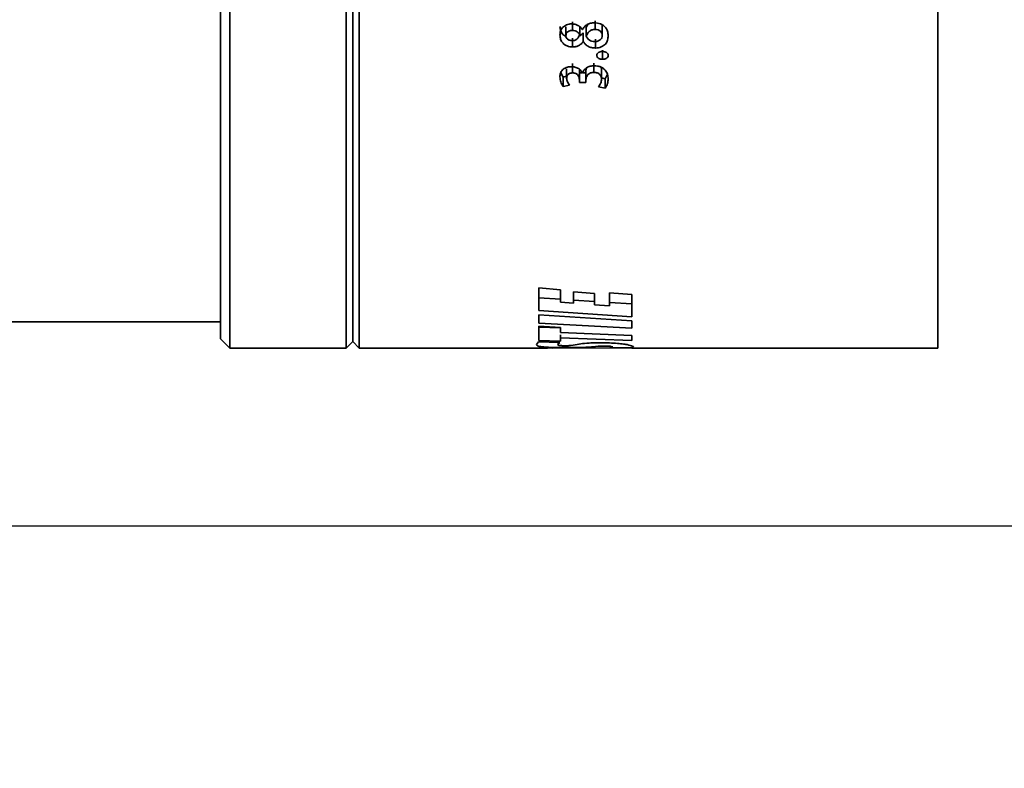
# Model space of a CAD drawing. Header units: millimetres. Extents: x 0 to 1118, y 0 to 864.
# Tile 167 of 172: x 1047 to 1066, y 326 to 340. Entities that reach past the tile are written whole.
import ezdxf

# ---------------------------------------------------------------- set-up
doc = ezdxf.new("R2010")
doc.units = ezdxf.units.MM
doc.layers.add('ALPHAREV', color=7, linetype='Continuous', lineweight=25)
doc.styles.add('SLDTEXTSTYLE0', font='TXT', dxfattribs={"width": 0.605})
doc.dimstyles.new('SLDDIMSTYLE0', dxfattribs={"dimtxt": 3.175, "dimasz": 4.572, "dimexe": 0, "dimexo": 0.0625, "dimgap": 0.79375, "dimtad": 0, "dimtih": 1, "dimtoh": 1, "dimdec": 1, "dimlfac": 4, "dimrnd": 1e-09, "dimzin": 12, "dimdsep": 46, "dimtxsty": 'SLDTEXTSTYLE0', "dimsah": 1, "dimcen": 0.09, "dimadec": 0, "dimazin": 3, "dimtfac": 1, "dimtofl": 0, "dimtmove": 0, "dimatfit": 3, "dimfxl": 1, "dimfrac": 2, "dimtolj": 1, "dimtzin": 12, "dimarcsym": 0})

# ---------------------------------------------------------------- blocks, each defined once
blk = doc.blocks.new('_D_8')
at = {"layer": 'ALPHAREV'}
for p, q in [((1065.347, 404.285), (1064.256, 404.285)), ((1064.256, 404.285), (1064.256, 399.412)), ((1071.411, 404.285), (1072.502, 404.285)), ((1072.502, 404.285), (1072.502, 399.412)), ((1074.319, 401.849), (1077.494, 401.849)), ((1077.494, 401.849), (1077.494, 391.371)), ((1064.256, 399.412), (1065.347, 399.412)), ((1072.502, 399.412), (1071.411, 399.412)), ((962.925, 391.371), (1079.094, 391.371)), ((1077.494, 330.219), (1077.494, 391.371)), ((962.909, 330.219), (1079.094, 330.219))]:
    blk.add_line(p, q, dxfattribs=at)
for points in [[(1077.494, 391.371), (1076.732, 386.799), (1078.256, 386.799)], [(1077.494, 330.219), (1078.256, 334.791), (1076.732, 334.791)]]:
    blk.add_solid(points, dxfattribs=at)
at = {"layer": 'ALPHAREV', "char_height": 3.175, "attachment_point": 1, "style": 'SLDTEXTSTYLE0'}
for s, insert in [('244.6', (1052.251, 403.505)), ('9.6', (1065.347, 403.505))]:
    blk.add_mtext(s, dxfattribs=dict(at, insert=insert))
blk = doc.blocks.new('_D_9')
at = {"layer": 'ALPHAREV'}
for p, q in [((962.909, 330.219), (1079.094, 330.219)), ((1077.494, 330.219), (1077.494, 316.558)), ((1079.919, 315.831), (1078.828, 315.831)), ((1078.828, 315.831), (1078.828, 310.958)), ((1085.982, 315.831), (1087.074, 315.831)), ((1087.074, 315.831), (1087.074, 310.958)), ((1078.828, 310.958), (1079.919, 310.958)), ((1087.074, 310.958), (1085.982, 310.958)), ((1077.494, 296.569), (1077.494, 310.23)), ((983.981, 296.569), (1079.094, 296.569))]:
    blk.add_line(p, q, dxfattribs=at)
for points in [[(1077.494, 330.219), (1076.732, 325.647), (1078.256, 325.647)], [(1077.494, 296.569), (1078.256, 301.141), (1076.732, 301.141)]]:
    blk.add_solid(points, dxfattribs=at)
at = {"layer": 'ALPHAREV', "char_height": 3.175, "attachment_point": 1, "style": 'SLDTEXTSTYLE0'}
for s, insert in [('134.6', (1066.822, 315.051)), ('5.3', (1079.919, 315.051))]:
    blk.add_mtext(s, dxfattribs=dict(at, insert=insert))

msp = doc.modelspace()

# ---------------------------------------------------------------- linework, layer by layer
at = {"color": 7, "linetype": 'Continuous', "lineweight": 35}
for p, q in [((1051.395, 368.332), (1051.395, 333.582)), ((1053.594, 368.332), (1053.594, 333.582)), ((1053.844, 368.332), (1053.844, 333.582)), ((1064.794, 368.332), (1064.794, 333.582)), ((1051.219, 368.155), (1051.219, 333.759)), ((1053.719, 368.207), (1053.719, 333.707)), ((1057.755, 339.496), (1057.755, 339.661)), ((1057.882, 339.593), (1057.882, 339.756)), ((1058.016, 339.508), (1058.016, 339.673)), ((1058.141, 339.482), (1058.141, 339.647)), ((1058.309, 339.611), (1058.309, 339.774)), ((1058.443, 339.496), (1058.443, 339.661)), ((1057.883, 339.447), (1057.883, 339.279)), ((1058.07, 339.612), (1058.066, 339.612)), ((1058.081, 339.547), (1058.085, 339.547)), ((1058.081, 339.547), (1058.081, 339.38)), ((1058.085, 339.547), (1058.085, 339.38)), ((1058.318, 339.428), (1058.318, 339.259)), ((1058.081, 339.38), (1058.085, 339.38)), ((1058.448, 339.216), (1058.448, 339.045)), ((1057.883, 338.963), (1057.883, 338.788)), ((1058.135, 338.841), (1058.143, 338.881)), ((1058.287, 338.973), (1058.287, 338.798)), ((1057.66, 338.792), (1057.706, 338.71)), ((1057.706, 338.71), (1057.768, 338.724)), ((1057.706, 338.71), (1057.706, 338.531)), ((1057.768, 338.863), (1057.768, 338.687)), ((1058.012, 338.84), (1058.012, 338.663)), ((1058.012, 338.84), (1058.012, 338.787)), ((1058.012, 338.787), (1058.065, 338.787)), ((1058.012, 338.787), (1058.012, 338.609)), ((1058.071, 338.783), (1058.068, 338.783)), ((1058.073, 338.787), (1058.135, 338.787)), ((1058.135, 338.841), (1058.135, 338.664)), ((1058.43, 338.847), (1058.43, 338.67)), ((1058.43, 338.694), (1058.498, 338.679)), ((1058.498, 338.679), (1058.542, 338.763)), ((1057.706, 338.531), (1057.826, 338.558)), ((1058.012, 338.663), (1058.012, 338.609)), ((1058.012, 338.609), (1058.135, 338.609)), ((1058.135, 338.664), (1058.135, 338.609)), ((1058.375, 338.527), (1058.498, 338.5)), ((1058.498, 338.679), (1058.498, 338.5)), ((1057.653, 334.686), (1057.241, 334.723)), ((1057.241, 334.723), (1057.241, 334.296)), ((1057.653, 334.686), (1057.653, 334.452)), ((1058.297, 334.613), (1057.901, 334.647)), ((1057.901, 334.647), (1057.901, 334.433)), ((1058.297, 334.613), (1058.297, 334.402)), ((1059.001, 334.595), (1058.581, 334.63)), ((1058.581, 334.63), (1058.581, 334.38)), ((1059.001, 334.595), (1059.001, 334.176)), ((1057.241, 334.536), (1057.653, 334.508)), ((1057.901, 334.433), (1057.653, 334.452)), ((1057.901, 334.491), (1058.297, 334.465)), ((1058.581, 334.38), (1058.297, 334.402)), ((1058.581, 334.446), (1059.001, 334.418)), ((1057.241, 334.296), (1059.001, 334.176)), ((1059.001, 334.099), (1057.241, 334.212)), ((1057.241, 334.212), (1057.241, 334.212)), ((1057.241, 334.212), (1057.241, 334.055)), ((1020.169, 334.082), (1051.219, 334.082)), ((1057.241, 334.055), (1059.001, 333.958)), ((1059.001, 334.099), (1059.001, 333.958)), ((1057.655, 333.975), (1057.241, 333.997)), ((1057.241, 333.997), (1057.241, 333.729)), ((1057.241, 333.976), (1057.654, 333.963)), ((1057.655, 333.975), (1057.655, 333.878)), ((1059.001, 333.819), (1057.655, 333.878)), ((1051.219, 333.759), (1051.395, 333.582)), ((1053.594, 333.582), (1053.719, 333.707)), ((1053.719, 333.707), (1053.844, 333.582)), ((1057.236, 333.699), (1057.197, 333.653)), ((1057.642, 333.688), (1057.236, 333.699)), ((1057.241, 333.729), (1057.654, 333.715)), ((1057.596, 333.653), (1057.642, 333.688)), ((1057.654, 333.832), (1057.654, 333.775)), ((1057.654, 333.775), (1057.654, 333.715)), ((1057.654, 333.775), (1059.001, 333.727)), ((1059.001, 333.819), (1059.001, 333.727)), ((1051.395, 333.582), (1053.594, 333.582)), ((1053.844, 333.582), (1057.405, 333.582)), ((1057.242, 333.588), (1057.241, 333.588)), ((1057.241, 333.588), (1057.497, 333.584)), ((1059.001, 333.582), (1057.242, 333.588)), ((1058.643, 333.604), (1058.591, 333.587)), ((1058.591, 333.587), (1059, 333.585)), ((1059, 333.585), (1059.036, 333.602)), ((1059.001, 333.582), (1064.794, 333.582))]:
    msp.add_line(p, q, dxfattribs=at)
for points, knots in [([(1057.864, 339.715), (1057.847, 339.714), (1057.814, 339.713), (1057.767, 339.698), (1057.726, 339.676), (1057.68, 339.638), (1057.649, 339.577), (1057.644, 339.527), (1057.642, 339.502)], [0, 0, 0, 0, 0.125082, 0.250109, 0.375262, 0.500371, 0.749661, 1, 1, 1, 1]), ([(1057.642, 339.667), (1057.645, 339.641), (1057.649, 339.587), (1057.688, 339.527), (1057.728, 339.491), (1057.751, 339.48), (1057.758, 339.476)], [0, 0, 0, 0, 0.362111, 0.72414, 0.910804, 1, 1, 1, 1]), ([(1058.066, 339.612), (1058.055, 339.626), (1058.034, 339.654), (1057.986, 339.688), (1057.928, 339.711), (1057.885, 339.714), (1057.864, 339.715)], [0, 0, 0, 0, 0.250456, 0.500346, 0.750254, 1, 1, 1, 1]), ([(1058.296, 339.735), (1058.271, 339.734), (1058.221, 339.731), (1058.155, 339.704), (1058.102, 339.663), (1058.081, 339.629), (1058.07, 339.612)], [0, 0, 0, 0, 0.250055, 0.499634, 0.749731, 1, 1, 1, 1]), ([(1058.141, 339.647), (1058.147, 339.663), (1058.155, 339.685), (1058.171, 339.703), (1058.175, 339.709)], [0, 0, 0, 0, 0.7248866, 1, 1, 1, 1]), ([(1058.556, 339.492), (1058.553, 339.521), (1058.549, 339.579), (1058.509, 339.649), (1058.458, 339.693), (1058.409, 339.718), (1058.354, 339.733), (1058.315, 339.735), (1058.296, 339.735)], [0, 0, 0, 0, 0.250223, 0.49959, 0.627397, 0.749712, 0.874796, 1, 1, 1, 1]), ([(1058.435, 339.703), (1058.435, 339.703), (1058.439, 339.696), (1058.441, 339.682), (1058.442, 339.668), (1058.443, 339.661)], [0, 0, 0, 0, 0.00202, 0.500378, 1, 1, 1, 1]), ([(1057.642, 339.502), (1057.645, 339.475), (1057.649, 339.422), (1057.688, 339.359), (1057.735, 339.319), (1057.779, 339.296), (1057.829, 339.282), (1057.865, 339.28), (1057.883, 339.279)], [0, 0, 0, 0, 0.2501208, 0.499604, 0.6277743, 0.7497952, 0.8748301, 1, 1, 1, 1]), ([(1057.755, 339.496), (1057.757, 339.509), (1057.759, 339.528), (1057.772, 339.552), (1057.794, 339.572), (1057.823, 339.585), (1057.856, 339.592), (1057.873, 339.593), (1057.882, 339.593)], [0, 0, 0, 0, 0.249941, 0.379276, 0.500151, 0.749509, 0.874686, 1, 1, 1, 1]), ([(1057.876, 339.399), (1057.859, 339.4), (1057.834, 339.402), (1057.805, 339.414), (1057.786, 339.426), (1057.771, 339.441), (1057.758, 339.465), (1057.756, 339.483), (1057.755, 339.496)], [0, 0, 0, 0, 0.249309, 0.374863, 0.499716, 0.621424, 0.749937, 1, 1, 1, 1]), ([(1058.016, 339.508), (1058.004, 339.482), (1057.989, 339.449), (1057.952, 339.419), (1057.929, 339.407), (1057.903, 339.4), (1057.885, 339.399), (1057.876, 339.399)], [0, 0, 0, 0, 0.498798, 0.627826, 0.749361, 0.874573, 1, 1, 1, 1]), ([(1057.882, 339.593), (1057.897, 339.591), (1057.929, 339.589), (1057.969, 339.569), (1058, 339.542), (1058.011, 339.52), (1058.016, 339.508)], [0, 0, 0, 0, 0.249915, 0.499416, 0.749627, 1, 1, 1, 1]), ([(1058.016, 339.485), (1058.027, 339.492), (1058.054, 339.509), (1058.071, 339.533), (1058.081, 339.547)], [0, 0, 0, 0, 0.4082193, 1, 1, 1, 1]), ([(1058.141, 339.482), (1058.155, 339.514), (1058.173, 339.553), (1058.218, 339.589), (1058.255, 339.607), (1058.288, 339.609), (1058.309, 339.611)], [0, 0, 0, 0, 0.499342, 0.626186, 0.750272, 1, 1, 1, 1]), ([(1058.298, 339.381), (1058.28, 339.382), (1058.242, 339.385), (1058.194, 339.409), (1058.166, 339.437), (1058.15, 339.462), (1058.144, 339.476), (1058.141, 339.482)], [0, 0, 0, 0, 0.249629, 0.499113, 0.749109, 0.874516, 1, 1, 1, 1]), ([(1058.443, 339.496), (1058.441, 339.481), (1058.438, 339.459), (1058.422, 339.431), (1058.405, 339.413), (1058.382, 339.399), (1058.357, 339.388), (1058.328, 339.381), (1058.308, 339.381), (1058.298, 339.381)], [0, 0, 0, 0, 0.249708, 0.377143, 0.499782, 0.625655, 0.749894, 0.874854, 1, 1, 1, 1]), ([(1058.309, 339.611), (1058.328, 339.609), (1058.357, 339.607), (1058.389, 339.592), (1058.416, 339.572), (1058.434, 339.545), (1058.442, 339.517), (1058.442, 339.503), (1058.443, 339.496)], [0, 0, 0, 0, 0.249269, 0.373334, 0.499694, 0.749083, 0.874348, 1, 1, 1, 1]), ([(1058.318, 339.259), (1058.336, 339.26), (1058.373, 339.262), (1058.424, 339.278), (1058.468, 339.303), (1058.516, 339.344), (1058.549, 339.41), (1058.553, 339.464), (1058.556, 339.492)], [0, 0, 0, 0, 0.125061, 0.2500768, 0.3751636, 0.5002966, 0.7496472, 1, 1, 1, 1]), ([(1057.883, 339.279), (1057.894, 339.279), (1057.915, 339.28), (1057.956, 339.287), (1058.004, 339.305), (1058.05, 339.339), (1058.071, 339.367), (1058.081, 339.38)], [0, 0, 0, 0, 0.125227, 0.250355, 0.500018, 0.749805, 1, 1, 1, 1]), ([(1058.085, 339.38), (1058.091, 339.372), (1058.101, 339.355), (1058.129, 339.323), (1058.173, 339.289), (1058.242, 339.263), (1058.292, 339.261), (1058.318, 339.259)], [0, 0, 0, 0, 0.125364, 0.250661, 0.500506, 0.750006, 1, 1, 1, 1]), ([(1058.448, 339.192), (1058.442, 339.192), (1058.428, 339.192), (1058.408, 339.188), (1058.388, 339.182), (1058.372, 339.173), (1058.358, 339.162), (1058.345, 339.144), (1058.343, 339.129), (1058.341, 339.119)], [0, 0, 0, 0, 0.125294, 0.250458, 0.376148, 0.500675, 0.625762, 0.750838, 1, 1, 1, 1]), ([(1058.341, 339.119), (1058.342, 339.114), (1058.342, 339.103), (1058.348, 339.089), (1058.358, 339.076), (1058.372, 339.064), (1058.389, 339.055), (1058.414, 339.047), (1058.435, 339.046), (1058.448, 339.045)], [0, 0, 0, 0, 0.125205, 0.250227, 0.374454, 0.500244, 0.624773, 0.75035, 1, 1, 1, 1]), ([(1058.556, 339.118), (1058.554, 339.129), (1058.552, 339.144), (1058.539, 339.162), (1058.525, 339.173), (1058.508, 339.182), (1058.483, 339.19), (1058.462, 339.192), (1058.448, 339.192)], [0, 0, 0, 0, 0.249655, 0.372598, 0.49992, 0.62508, 0.750305, 1, 1, 1, 1]), ([(1058.448, 339.045), (1058.455, 339.045), (1058.469, 339.046), (1058.489, 339.049), (1058.508, 339.055), (1058.525, 339.064), (1058.539, 339.076), (1058.552, 339.093), (1058.554, 339.108), (1058.556, 339.118)], [0, 0, 0, 0, 0.125264, 0.250383, 0.375722, 0.50054, 0.628027, 0.750595, 1, 1, 1, 1]), ([(1057.854, 338.906), (1057.846, 338.905), (1057.83, 338.905), (1057.798, 338.901), (1057.76, 338.891), (1057.72, 338.871), (1057.678, 338.836), (1057.648, 338.781), (1057.644, 338.735), (1057.642, 338.712)], [0, 0, 0, 0, 0.062664, 0.125302, 0.250316, 0.375344, 0.50042, 0.749713, 1, 1, 1, 1]), ([(1058.068, 338.783), (1058.059, 338.799), (1058.041, 338.832), (1057.994, 338.874), (1057.928, 338.901), (1057.879, 338.904), (1057.854, 338.906)], [0, 0, 0, 0, 0.250584, 0.500407, 0.750072, 1, 1, 1, 1]), ([(1058.294, 338.924), (1058.267, 338.922), (1058.226, 338.919), (1058.177, 338.902), (1058.134, 338.878), (1058.091, 338.839), (1058.078, 338.802), (1058.071, 338.783)], [0, 0, 0, 0, 0.24984, 0.374735, 0.500308, 0.75007, 1, 1, 1, 1]), ([(1058.556, 338.676), (1058.553, 338.704), (1058.549, 338.762), (1058.512, 338.832), (1058.461, 338.877), (1058.412, 338.904), (1058.355, 338.921), (1058.314, 338.923), (1058.294, 338.924)], [0, 0, 0, 0, 0.2503014, 0.4997671, 0.6248959, 0.7499053, 0.874919, 1, 1, 1, 1]), ([(1058.419, 338.898), (1058.42, 338.896), (1058.43, 338.88), (1058.43, 338.862), (1058.43, 338.847)], [0, 0, 0, 0, 0.129778, 1, 1, 1, 1]), ([(1057.642, 338.712), (1057.645, 338.68), (1057.649, 338.617), (1057.687, 338.56), (1057.706, 338.531)], [0, 0, 0, 0, 0.500656, 1, 1, 1, 1]), ([(1057.768, 338.687), (1057.769, 338.699), (1057.771, 338.723), (1057.787, 338.753), (1057.811, 338.771), (1057.832, 338.781), (1057.857, 338.787), (1057.874, 338.788), (1057.883, 338.788)], [0, 0, 0, 0, 0.2516456, 0.4976908, 0.6256028, 0.7499635, 0.8752385, 1, 1, 1, 1]), ([(1057.826, 338.558), (1057.81, 338.579), (1057.777, 338.618), (1057.771, 338.664), (1057.768, 338.687)], [0, 0, 0, 0, 0.509154, 1, 1, 1, 1]), ([(1057.883, 338.788), (1057.893, 338.788), (1057.913, 338.786), (1057.941, 338.778), (1057.966, 338.764), (1057.988, 338.74), (1058.008, 338.706), (1058.01, 338.677), (1058.012, 338.663)], [0, 0, 0, 0, 0.1251918, 0.2500834, 0.3749628, 0.499955, 0.7499853, 1, 1, 1, 1]), ([(1058.135, 338.664), (1058.136, 338.672), (1058.136, 338.688), (1058.146, 338.72), (1058.164, 338.749), (1058.192, 338.774), (1058.23, 338.792), (1058.264, 338.796), (1058.287, 338.798)], [0, 0, 0, 0, 0.125418, 0.250744, 0.50076, 0.625816, 0.750924, 1, 1, 1, 1]), ([(1058.287, 338.798), (1058.298, 338.797), (1058.319, 338.797), (1058.35, 338.788), (1058.377, 338.775), (1058.406, 338.752), (1058.426, 338.716), (1058.429, 338.685), (1058.43, 338.67)], [0, 0, 0, 0, 0.125673, 0.248637, 0.378729, 0.500454, 0.74965, 1, 1, 1, 1]), ([(1058.43, 338.67), (1058.427, 338.645), (1058.421, 338.595), (1058.39, 338.55), (1058.375, 338.527)], [0, 0, 0, 0, 0.499993, 1, 1, 1, 1]), ([(1058.498, 338.5), (1058.515, 338.528), (1058.55, 338.584), (1058.554, 338.645), (1058.556, 338.676)], [0, 0, 0, 0, 0.499407, 1, 1, 1, 1]), ([(1057.197, 333.653), (1057.201, 333.644), (1057.208, 333.625), (1057.277, 333.608), (1057.39, 333.599), (1057.513, 333.594), (1057.667, 333.592), (1057.78, 333.591), (1057.836, 333.591)], [0, 0, 0, 0, 0.2500203, 0.4996296, 0.6305004, 0.7498148, 0.8749071, 1, 1, 1, 1]), ([(1057.74, 333.627), (1057.732, 333.627), (1057.716, 333.627), (1057.693, 333.628), (1057.672, 333.629), (1057.65, 333.63), (1057.629, 333.633), (1057.599, 333.64), (1057.597, 333.647), (1057.596, 333.653)], [0, 0, 0, 0, 0.062549, 0.125052, 0.186113, 0.250075, 0.363407, 0.500125, 1, 1, 1, 1]), ([(1058.368, 333.684), (1058.328, 333.683), (1058.249, 333.682), (1058.112, 333.674), (1057.974, 333.654), (1057.91, 333.636), (1057.806, 333.629), (1057.77, 333.627), (1057.75, 333.627), (1057.74, 333.627)], [0, 0, 0, 0, 0.124885, 0.249732, 0.499162, 0.874974, 0.937442, 0.968724, 1, 1, 1, 1]), ([(1059.036, 333.602), (1059.032, 333.608), (1059.024, 333.621), (1058.946, 333.643), (1058.827, 333.662), (1058.7, 333.674), (1058.542, 333.682), (1058.426, 333.683), (1058.368, 333.684)], [0, 0, 0, 0, 0.25, 0.499603, 0.630171, 0.749804, 0.874903, 1, 1, 1, 1]), ([(1057.836, 333.591), (1057.875, 333.591), (1057.953, 333.592), (1058.057, 333.593), (1058.139, 333.597), (1058.247, 333.604), (1058.299, 333.613), (1058.395, 333.621), (1058.429, 333.622), (1058.448, 333.622), (1058.458, 333.622)], [0, 0, 0, 0, 0.124791, 0.24951, 0.37448, 0.499656, 0.875177, 0.937586, 0.96881, 1, 1, 1, 1]), ([(1058.458, 333.622), (1058.475, 333.622), (1058.509, 333.622), (1058.552, 333.62), (1058.586, 333.618), (1058.634, 333.612), (1058.639, 333.607), (1058.643, 333.604)], [0, 0, 0, 0, 0.1250033, 0.2500265, 0.3686247, 0.5007501, 1, 1, 1, 1])]:
    msp.add_open_spline(points, degree=3, knots=knots, dxfattribs=at)

# ---------------------------------------------------------------- dimensions: what is measured, and where the dimension line sits
at = {"layer": 'ALPHAREV'}
for base, p1, p2, picture, middle in [((1077.494, 391.371), (961.309, 330.219), (961.325, 391.371), '_D_8', (1077.494, 401.849)), ((1077.494, 330.219), (982.381, 296.569), (961.309, 330.219), '_D_9', (1077.494, 313.394))]:
    dim = msp.add_linear_dim(base=base, p1=p1, p2=p2, angle=90, dimstyle='SLDDIMSTYLE0', dxfattribs=at)
    dim.commit()
    dim.dimension.update_dxf_attribs({"geometry": picture, "text_midpoint": middle, "dimtype": 160})

doc.saveas('drawing.dxf')
